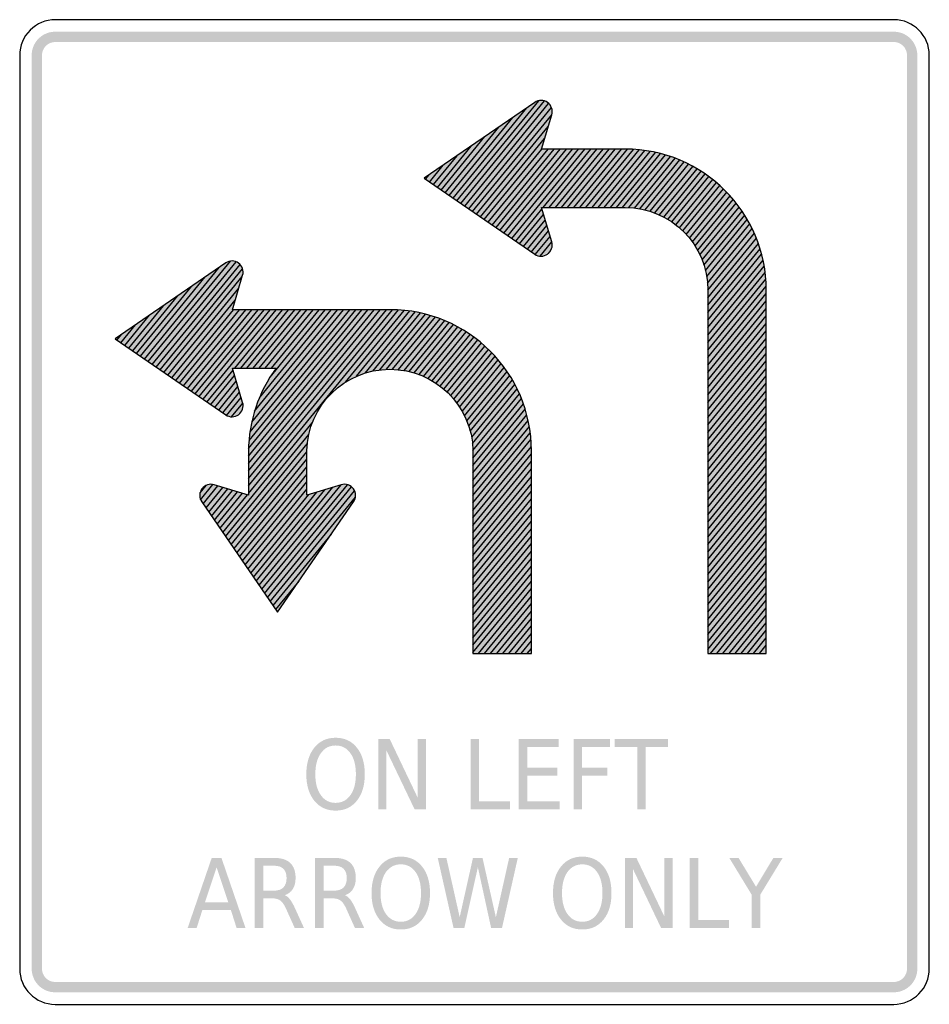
# Model space of a CAD drawing. Header units: inches. Extents: x -0.5 to 0.5, y -0.54 to 0.54.
import ezdxf

# ---------------------------------------------------------------- set-up
doc = ezdxf.new("R2010")
doc.units = ezdxf.units.IN
doc.header["$MEASUREMENT"] = 0

msp = doc.modelspace()

# ---------------------------------------------------------------- hatches: boundary and pattern name
for points in [[(-0.461, 0.528), (-0.4634, 0.5279), (-0.4657, 0.5276), (-0.468, 0.5271), (-0.4703, 0.5263), (-0.4725, 0.5253), (-0.4746, 0.5242), (-0.4765, 0.5228), (-0.4784, 0.5213), (-0.4801, 0.5196), (-0.4816, 0.5178), (-0.4829, 0.5158), (-0.4841, 0.5137), (-0.4851, 0.5115), (-0.4858, 0.5093), (-0.4864, 0.507), (-0.4867, 0.5046), (-0.4868, 0.5022), (-0.4754, 0.5022), (-0.4754, 0.5036), (-0.4752, 0.5049), (-0.4749, 0.5062), (-0.4745, 0.5074), (-0.4739, 0.5087), (-0.4733, 0.5098), (-0.4725, 0.5109), (-0.4717, 0.512), (-0.4707, 0.5129), (-0.4697, 0.5138), (-0.4686, 0.5145), (-0.4674, 0.5152), (-0.4662, 0.5157), (-0.4649, 0.5161), (-0.4636, 0.5164), (-0.4623, 0.5166), (-0.461, 0.5167), (-0.461, 0.528)], [(0.461, 0.528), (-0.461, 0.528), (-0.461, 0.5167), (0.461, 0.5167), (0.461, 0.528)], [(0.4868, 0.5022), (0.4867, 0.5048), (0.4863, 0.5073), (0.4857, 0.5097), (0.4848, 0.5121), (0.4837, 0.5144), (0.4824, 0.5166), (0.4809, 0.5186), (0.4792, 0.5205), (0.4774, 0.5222), (0.4753, 0.5237), (0.4731, 0.525), (0.4709, 0.5261), (0.4685, 0.5269), (0.466, 0.5275), (0.4635, 0.5279), (0.461, 0.528), (0.461, 0.5167), (0.4624, 0.5166), (0.4638, 0.5164), (0.4652, 0.5161), (0.4665, 0.5156), (0.4678, 0.515), (0.469, 0.5142), (0.4702, 0.5134), (0.4712, 0.5124), (0.4722, 0.5114), (0.473, 0.5103), (0.4737, 0.509), (0.4743, 0.5078), (0.4748, 0.5064), (0.4752, 0.505), (0.4754, 0.5036), (0.4754, 0.5022), (0.4868, 0.5022)], [(-0.4868, 0.5022), (-0.4868, -0.5022), (-0.4754, -0.5022), (-0.4754, 0.5022), (-0.4868, 0.5022)], [(0.4868, -0.5022), (0.4868, 0.5022), (0.4754, 0.5022), (0.4754, -0.5022), (0.4868, -0.5022)], [(-0.1059, -0.2496), (-0.0932, -0.2496), (-0.0624, -0.3142), (-0.0624, -0.2496), (-0.0533, -0.2496), (-0.0533, -0.3268), (-0.0659, -0.3268), (-0.0968, -0.2622), (-0.0968, -0.3268), (-0.1059, -0.3268), (-0.1059, -0.2496)], [(-0.0043, -0.2496), (0.0051, -0.2496), (0.0051, -0.318), (0.0389, -0.318), (0.0389, -0.3268), (-0.0043, -0.3268), (-0.0043, -0.2496)], [(0.0487, -0.2496), (0.0926, -0.2496), (0.0926, -0.2584), (0.0581, -0.2584), (0.0581, -0.2812), (0.0912, -0.2812), (0.0912, -0.29), (0.0581, -0.29), (0.0581, -0.318), (0.0935, -0.318), (0.0935, -0.3268), (0.0487, -0.3268), (0.0487, -0.2496)], [(0.1089, -0.2496), (0.1489, -0.2496), (0.1489, -0.2584), (0.1183, -0.2584), (0.1183, -0.2811), (0.1459, -0.2811), (0.1459, -0.2899), (0.1183, -0.2899), (0.1183, -0.3268), (0.1089, -0.3268), (0.1089, -0.2496)], [(0.1542, -0.2496), (0.2129, -0.2496), (0.2129, -0.2584), (0.1883, -0.2584), (0.1883, -0.3268), (0.1789, -0.3268), (0.1789, -0.2584), (0.1542, -0.2584), (0.1542, -0.2496)], [(-0.0404, -0.3803), (-0.0309, -0.3803), (-0.0163, -0.4455), (-0.0017, -0.3803), (0.0088, -0.3803), (0.0235, -0.4455), (0.0381, -0.3803), (0.0476, -0.3803), (0.0302, -0.4575), (0.0183, -0.4575), (0.0037, -0.3905), (-0.0112, -0.4575), (-0.023, -0.4575), (-0.0404, -0.3803)], [(0.1653, -0.3803), (0.178, -0.3803), (0.2088, -0.4449), (0.2088, -0.3803), (0.2179, -0.3803), (0.2179, -0.4575), (0.2052, -0.4575), (0.1744, -0.3929), (0.1744, -0.4575), (0.1653, -0.4575), (0.1653, -0.3803)], [(0.2366, -0.3803), (0.246, -0.3803), (0.246, -0.4487), (0.2798, -0.4487), (0.2798, -0.4575), (0.2366, -0.4575), (0.2366, -0.3803)], [(0.2801, -0.3803), (0.2903, -0.3803), (0.3095, -0.412), (0.3286, -0.3803), (0.3388, -0.3803), (0.3142, -0.4207), (0.3142, -0.4575), (0.3047, -0.4575), (0.3047, -0.4207), (0.2801, -0.3803)], [(-0.4868, -0.5022), (-0.4867, -0.5048), (-0.4863, -0.5073), (-0.4857, -0.5097), (-0.4848, -0.5121), (-0.4838, -0.5144), (-0.4825, -0.5166), (-0.4809, -0.5186), (-0.4792, -0.5205), (-0.4774, -0.5222), (-0.4753, -0.5237), (-0.4732, -0.525), (-0.4709, -0.5261), (-0.4685, -0.5269), (-0.466, -0.5276), (-0.4635, -0.5279), (-0.461, -0.5281), (-0.461, -0.5167), (-0.4624, -0.5166), (-0.4638, -0.5164), (-0.4652, -0.5161), (-0.4665, -0.5156), (-0.4678, -0.515), (-0.469, -0.5143), (-0.4702, -0.5134), (-0.4712, -0.5125), (-0.4722, -0.5114), (-0.473, -0.5103), (-0.4737, -0.5091), (-0.4743, -0.5078), (-0.4748, -0.5064), (-0.4752, -0.5051), (-0.4754, -0.5037), (-0.4754, -0.5022), (-0.4868, -0.5022)], [(0.461, -0.5281), (0.4634, -0.5279), (0.4657, -0.5276), (0.468, -0.5271), (0.4703, -0.5263), (0.4725, -0.5253), (0.4746, -0.5242), (0.4765, -0.5228), (0.4784, -0.5213), (0.4801, -0.5196), (0.4816, -0.5178), (0.4829, -0.5158), (0.4841, -0.5137), (0.4851, -0.5116), (0.4858, -0.5093), (0.4864, -0.507), (0.4867, -0.5046), (0.4868, -0.5022), (0.4754, -0.5022), (0.4754, -0.5036), (0.4752, -0.5049), (0.4749, -0.5062), (0.4745, -0.5075), (0.4739, -0.5087), (0.4733, -0.5098), (0.4725, -0.5109), (0.4717, -0.512), (0.4707, -0.5129), (0.4697, -0.5138), (0.4686, -0.5145), (0.4674, -0.5152), (0.4662, -0.5157), (0.4649, -0.5161), (0.4636, -0.5165), (0.4623, -0.5166), (0.461, -0.5167), (0.461, -0.5281)], [(-0.461, -0.5281), (0.461, -0.5281), (0.461, -0.5167), (-0.461, -0.5167), (-0.461, -0.5281)]]:
    msp.add_hatch(color=7).paths.add_polyline_path(points)
h = msp.add_hatch(color=7)
edge = h.paths.add_edge_path()
edge.add_spline(control_points=[(0.0662, 0.2834), (0.0705, 0.2804), (0.0762, 0.2805), (0.0804, 0.2836), (0.0846, 0.2866), (0.0864, 0.292), (0.0849, 0.2969)], knot_values=[0, 0, 0, 0, 1, 1, 1, 2, 2, 2, 2], degree=3, periodic=0)
edge.add_line((0.0849, 0.2969), (0.0736, 0.3347))
edge.add_line((0.0736, 0.3347), (0.1657, 0.3347))
edge.add_spline(control_points=[(0.1657, 0.3347), (0.2159, 0.3347), (0.2566, 0.2941), (0.2566, 0.2439)], knot_values=[0, 0, 0, 0, 1, 1, 1, 1], degree=3, periodic=0)
edge.add_line((0.2566, 0.2439), (0.2566, -0.1556))
edge.add_line((0.2566, -0.1556), (0.3208, -0.1556))
edge.add_line((0.3208, -0.1556), (0.3208, 0.2438))
edge.add_spline(control_points=[(0.3208, 0.2438), (0.3208, 0.3295), (0.2513, 0.399), (0.1656, 0.399)], knot_values=[0, 0, 0, 0, 1, 1, 1, 1], degree=3, periodic=0)
edge.add_line((0.1656, 0.399), (0.0736, 0.399))
edge.add_line((0.0736, 0.399), (0.0849, 0.4368))
edge.add_spline(control_points=[(0.0849, 0.4368), (0.0864, 0.4417), (0.0846, 0.4471), (0.0804, 0.4502), (0.0762, 0.4532), (0.0705, 0.4533), (0.0662, 0.4503)], knot_values=[0, 0, 0, 0, 1, 1, 1, 2, 2, 2, 2], degree=3, periodic=0)
edge.add_line((0.0662, 0.4503), (-0.0553, 0.3669))
edge.add_line((-0.0553, 0.3669), (0.0662, 0.2834))
h = msp.add_hatch(color=7)
edge = h.paths.add_edge_path()
edge.add_spline(control_points=[(-0.2549, 0.2602), (-0.2534, 0.2652), (-0.2552, 0.2706), (-0.2594, 0.2736), (-0.2636, 0.2767), (-0.2693, 0.2768), (-0.2735, 0.2738)], knot_values=[0, 0, 0, 0, 1, 1, 1, 2, 2, 2, 2], degree=3, periodic=0)
edge.add_line((-0.2735, 0.2738), (-0.3951, 0.1903))
edge.add_line((-0.3951, 0.1903), (-0.2735, 0.1068))
edge.add_spline(control_points=[(-0.2735, 0.1068), (-0.2693, 0.1039), (-0.2636, 0.104), (-0.2594, 0.107), (-0.2552, 0.1101), (-0.2534, 0.1155), (-0.2549, 0.1204)], knot_values=[0, 0, 0, 0, 1, 1, 1, 2, 2, 2, 2], degree=3, periodic=0)
edge.add_line((-0.2549, 0.1204), (-0.2662, 0.1582))
edge.add_line((-0.2662, 0.1582), (-0.2179, 0.1582))
edge.add_spline(control_points=[(-0.2179, 0.1582), (-0.2375, 0.1318), (-0.2482, 0.0999), (-0.2485, 0.0671)], knot_values=[0, 0, 0, 0, 1, 1, 1, 1], degree=3, periodic=0)
edge.add_line((-0.2485, 0.0671), (-0.2485, 0.0186))
edge.add_line((-0.2485, 0.0186), (-0.2863, 0.0299))
edge.add_spline(control_points=[(-0.2863, 0.0299), (-0.2912, 0.0314), (-0.2966, 0.0296), (-0.2997, 0.0254), (-0.3027, 0.0212), (-0.3028, 0.0155), (-0.2999, 0.0112)], knot_values=[0, 0, 0, 0, 1, 1, 1, 2, 2, 2, 2], degree=3, periodic=0)
edge.add_line((-0.2999, 0.0112), (-0.2164, -0.1103))
edge.add_line((-0.2164, -0.1103), (-0.1329, 0.0112))
edge.add_spline(control_points=[(-0.1329, 0.0112), (-0.1299, 0.0155), (-0.13, 0.0212), (-0.1331, 0.0254), (-0.1361, 0.0296), (-0.1415, 0.0314), (-0.1465, 0.0299)], knot_values=[0, 0, 0, 0, 1, 1, 1, 2, 2, 2, 2], degree=3, periodic=0)
edge.add_line((-0.1465, 0.0299), (-0.1842, 0.0186))
edge.add_line((-0.1842, 0.0186), (-0.1842, 0.0671))
edge.add_spline(control_points=[(-0.1842, 0.0671), (-0.1834, 0.1169), (-0.1429, 0.1569), (-0.0931, 0.1569), (-0.0433, 0.157), (-0.0026, 0.1172), (-0.0017, 0.0674)], knot_values=[0, 0, 0, 0, 1, 1, 1, 2, 2, 2, 2], degree=3, periodic=0)
edge.add_line((-0.0017, 0.0674), (-0.0017, -0.1556))
edge.add_line((-0.0017, -0.1556), (0.0626, -0.1556))
edge.add_line((0.0626, -0.1556), (0.0626, 0.0673))
edge.add_spline(control_points=[(0.0626, 0.0673), (0.0626, 0.153), (-0.0069, 0.2224), (-0.0926, 0.2224)], knot_values=[0, 0, 0, 0, 1, 1, 1, 1], degree=3, periodic=0)
edge.add_line((-0.0926, 0.2224), (-0.2662, 0.2224))
edge.add_line((-0.2662, 0.2224), (-0.2549, 0.2602))
h = msp.add_hatch(color=7)
edge = h.paths.add_edge_path()
edge.add_spline(control_points=[(-0.1527, -0.2482), (-0.1429, -0.2482), (-0.1351, -0.2518), (-0.1293, -0.2591), (-0.1235, -0.2663), (-0.1206, -0.2761), (-0.1206, -0.2883), (-0.1206, -0.3005), (-0.1235, -0.3102), (-0.1293, -0.3174), (-0.1351, -0.3247), (-0.1429, -0.3283), (-0.1527, -0.3283), (-0.1624, -0.3283), (-0.1702, -0.3247), (-0.1761, -0.3175), (-0.1819, -0.3102), (-0.1849, -0.3005), (-0.1849, -0.2883), (-0.1849, -0.2761), (-0.1819, -0.2663), (-0.1761, -0.2591), (-0.1702, -0.2518), (-0.1624, -0.2482), (-0.1527, -0.2482)], knot_values=[0, 0, 0, 0, 1, 1, 1, 2, 2, 2, 3, 3, 3, 4, 4, 4, 5, 5, 5, 6, 6, 6, 7, 7, 7, 8, 8, 8, 8], degree=3, periodic=0)
edge = h.paths.add_edge_path(flags=0)
edge.add_spline(control_points=[(-0.1527, -0.2567), (-0.1595, -0.2567), (-0.1649, -0.2595), (-0.1689, -0.2652), (-0.173, -0.2708), (-0.175, -0.2785), (-0.175, -0.2883), (-0.175, -0.298), (-0.173, -0.3057), (-0.1689, -0.3113), (-0.1649, -0.317), (-0.1595, -0.3198), (-0.1527, -0.3198), (-0.1459, -0.3198), (-0.1404, -0.317), (-0.1364, -0.3113), (-0.1324, -0.3057), (-0.1304, -0.298), (-0.1304, -0.2883), (-0.1304, -0.2785), (-0.1324, -0.2708), (-0.1364, -0.2652), (-0.1404, -0.2595), (-0.1459, -0.2567), (-0.1527, -0.2567)], knot_values=[0, 0, 0, 0, 1, 1, 1, 2, 2, 2, 3, 3, 3, 4, 4, 4, 5, 5, 5, 6, 6, 6, 7, 7, 7, 8, 8, 8, 8], degree=3, periodic=0)
h = msp.add_hatch(color=7)
edge = h.paths.add_edge_path()
edge.add_spline(control_points=[(-0.081, -0.3789), (-0.0712, -0.3789), (-0.0634, -0.3825), (-0.0576, -0.3898), (-0.0518, -0.397), (-0.0489, -0.4067), (-0.0489, -0.419), (-0.0489, -0.4311), (-0.0518, -0.4408), (-0.0576, -0.4481), (-0.0634, -0.4554), (-0.0712, -0.459), (-0.081, -0.459), (-0.0908, -0.459), (-0.0986, -0.4554), (-0.1044, -0.4481), (-0.1102, -0.4409), (-0.1132, -0.4312), (-0.1132, -0.419), (-0.1132, -0.4067), (-0.1102, -0.397), (-0.1044, -0.3898), (-0.0986, -0.3825), (-0.0908, -0.3789), (-0.081, -0.3789)], knot_values=[0, 0, 0, 0, 1, 1, 1, 2, 2, 2, 3, 3, 3, 4, 4, 4, 5, 5, 5, 6, 6, 6, 7, 7, 7, 8, 8, 8, 8], degree=3, periodic=0)
edge = h.paths.add_edge_path(flags=0)
edge.add_spline(control_points=[(-0.081, -0.3874), (-0.0878, -0.3874), (-0.0932, -0.3902), (-0.0973, -0.3958), (-0.1013, -0.4015), (-0.1033, -0.4092), (-0.1033, -0.419), (-0.1033, -0.4287), (-0.1013, -0.4364), (-0.0973, -0.442), (-0.0932, -0.4477), (-0.0878, -0.4505), (-0.081, -0.4505), (-0.0742, -0.4505), (-0.0688, -0.4477), (-0.0648, -0.442), (-0.0608, -0.4364), (-0.0588, -0.4287), (-0.0588, -0.419), (-0.0588, -0.4092), (-0.0608, -0.4015), (-0.0648, -0.3958), (-0.0688, -0.3902), (-0.0742, -0.3874), (-0.081, -0.3874)], knot_values=[0, 0, 0, 0, 1, 1, 1, 2, 2, 2, 3, 3, 3, 4, 4, 4, 5, 5, 5, 6, 6, 6, 7, 7, 7, 8, 8, 8, 8], degree=3, periodic=0)
h = msp.add_hatch(color=7)
edge = h.paths.add_edge_path()
edge.add_spline(control_points=[(0.1185, -0.3789), (0.1283, -0.3789), (0.136, -0.3825), (0.1419, -0.3898), (0.1477, -0.397), (0.1506, -0.4067), (0.1506, -0.419), (0.1506, -0.4311), (0.1477, -0.4408), (0.1419, -0.4481), (0.136, -0.4554), (0.1283, -0.459), (0.1185, -0.459), (0.1087, -0.459), (0.1009, -0.4554), (0.0951, -0.4481), (0.0892, -0.4409), (0.0863, -0.4312), (0.0863, -0.419), (0.0863, -0.4067), (0.0892, -0.397), (0.0951, -0.3898), (0.1009, -0.3825), (0.1087, -0.3789), (0.1185, -0.3789)], knot_values=[0, 0, 0, 0, 1, 1, 1, 2, 2, 2, 3, 3, 3, 4, 4, 4, 5, 5, 5, 6, 6, 6, 7, 7, 7, 8, 8, 8, 8], degree=3, periodic=0)
edge = h.paths.add_edge_path(flags=0)
edge.add_spline(control_points=[(0.1185, -0.3874), (0.1117, -0.3874), (0.1062, -0.3902), (0.1022, -0.3958), (0.0982, -0.4015), (0.0962, -0.4092), (0.0962, -0.419), (0.0962, -0.4287), (0.0982, -0.4364), (0.1022, -0.442), (0.1062, -0.4477), (0.1117, -0.4505), (0.1185, -0.4505), (0.1253, -0.4505), (0.1307, -0.4477), (0.1347, -0.442), (0.1387, -0.4364), (0.1407, -0.4287), (0.1407, -0.419), (0.1407, -0.4092), (0.1387, -0.4015), (0.1347, -0.3958), (0.1307, -0.3902), (0.1253, -0.3874), (0.1185, -0.3874)], knot_values=[0, 0, 0, 0, 1, 1, 1, 2, 2, 2, 3, 3, 3, 4, 4, 4, 5, 5, 5, 6, 6, 6, 7, 7, 7, 8, 8, 8, 8], degree=3, periodic=0)
h = msp.add_hatch(color=7)
h.paths.add_polyline_path([(-0.2889, -0.3803), (-0.2782, -0.3803), (-0.2517, -0.4575), (-0.2615, -0.4575), (-0.2678, -0.4377), (-0.2992, -0.4377), (-0.3055, -0.4575), (-0.3154, -0.4575), (-0.2889, -0.3803)])
h.paths.add_polyline_path([(-0.2835, -0.3906), (-0.2963, -0.429), (-0.2707, -0.429), (-0.2835, -0.3906)], flags=0)
h = msp.add_hatch(color=7)
edge = h.paths.add_edge_path()
edge.add_spline(control_points=[(-0.2086, -0.4213), (-0.2066, -0.422), (-0.2046, -0.4237), (-0.2027, -0.4261), (-0.2009, -0.4286), (-0.1989, -0.432), (-0.197, -0.4364)], knot_values=[0, 0, 0, 0, 1, 1, 1, 2, 2, 2, 2], degree=3, periodic=0)
edge.add_line((-0.197, -0.4364), (-0.1874, -0.4575))
edge.add_line((-0.1874, -0.4575), (-0.1976, -0.4575))
edge.add_line((-0.1976, -0.4575), (-0.2065, -0.4377))
edge.add_spline(control_points=[(-0.2065, -0.4377), (-0.2087, -0.4325), (-0.211, -0.4291), (-0.2131, -0.4274), (-0.2153, -0.4257), (-0.2182, -0.4248), (-0.2219, -0.4248)], knot_values=[0, 0, 0, 0, 1, 1, 1, 2, 2, 2, 2], degree=3, periodic=0)
edge.add_line((-0.2219, -0.4248), (-0.2322, -0.4248))
edge.add_line((-0.2322, -0.4248), (-0.2322, -0.4575))
edge.add_line((-0.2322, -0.4575), (-0.2416, -0.4575))
edge.add_line((-0.2416, -0.4575), (-0.2416, -0.3803))
edge.add_line((-0.2416, -0.3803), (-0.2204, -0.3803))
edge.add_spline(control_points=[(-0.2204, -0.3803), (-0.2124, -0.3803), (-0.2065, -0.3821), (-0.2026, -0.3858), (-0.1987, -0.3895), (-0.1967, -0.3951), (-0.1967, -0.4025), (-0.1967, -0.4074), (-0.1978, -0.4114), (-0.1998, -0.4146), (-0.2018, -0.4178), (-0.2047, -0.42), (-0.2086, -0.4213)], knot_values=[0, 0, 0, 0, 1, 1, 1, 2, 2, 2, 3, 3, 3, 4, 4, 4, 4], degree=3, periodic=0)
edge = h.paths.add_edge_path(flags=0)
edge.add_line((-0.2322, -0.3889), (-0.2322, -0.4163))
edge.add_line((-0.2322, -0.4163), (-0.2204, -0.4163))
edge.add_spline(control_points=[(-0.2204, -0.4163), (-0.2158, -0.4163), (-0.2124, -0.4151), (-0.2101, -0.4128), (-0.2078, -0.4104), (-0.2066, -0.407), (-0.2066, -0.4025), (-0.2066, -0.398), (-0.2078, -0.3946), (-0.2101, -0.3923), (-0.2124, -0.39), (-0.2158, -0.3889), (-0.2204, -0.3889)], knot_values=[0, 0, 0, 0, 1, 1, 1, 2, 2, 2, 3, 3, 3, 4, 4, 4, 4], degree=3, periodic=0)
edge.add_line((-0.2204, -0.3889), (-0.2322, -0.3889))
h = msp.add_hatch(color=7)
edge = h.paths.add_edge_path()
edge.add_spline(control_points=[(-0.1424, -0.4213), (-0.1404, -0.422), (-0.1384, -0.4237), (-0.1365, -0.4261), (-0.1346, -0.4286), (-0.1327, -0.432), (-0.1308, -0.4364)], knot_values=[0, 0, 0, 0, 1, 1, 1, 2, 2, 2, 2], degree=3, periodic=0)
edge.add_line((-0.1308, -0.4364), (-0.1212, -0.4575))
edge.add_line((-0.1212, -0.4575), (-0.1314, -0.4575))
edge.add_line((-0.1314, -0.4575), (-0.1403, -0.4377))
edge.add_spline(control_points=[(-0.1403, -0.4377), (-0.1425, -0.4325), (-0.1448, -0.4291), (-0.1469, -0.4274), (-0.1491, -0.4257), (-0.152, -0.4248), (-0.1557, -0.4248)], knot_values=[0, 0, 0, 0, 1, 1, 1, 2, 2, 2, 2], degree=3, periodic=0)
edge.add_line((-0.1557, -0.4248), (-0.166, -0.4248))
edge.add_line((-0.166, -0.4248), (-0.166, -0.4575))
edge.add_line((-0.166, -0.4575), (-0.1754, -0.4575))
edge.add_line((-0.1754, -0.4575), (-0.1754, -0.3803))
edge.add_line((-0.1754, -0.3803), (-0.1542, -0.3803))
edge.add_spline(control_points=[(-0.1542, -0.3803), (-0.1462, -0.3803), (-0.1403, -0.3821), (-0.1364, -0.3858), (-0.1325, -0.3895), (-0.1305, -0.3951), (-0.1305, -0.4025), (-0.1305, -0.4074), (-0.1316, -0.4114), (-0.1336, -0.4146), (-0.1356, -0.4178), (-0.1385, -0.42), (-0.1424, -0.4213)], knot_values=[0, 0, 0, 0, 1, 1, 1, 2, 2, 2, 3, 3, 3, 4, 4, 4, 4], degree=3, periodic=0)
edge = h.paths.add_edge_path(flags=0)
edge.add_line((-0.166, -0.3889), (-0.166, -0.4163))
edge.add_line((-0.166, -0.4163), (-0.1542, -0.4163))
edge.add_spline(control_points=[(-0.1542, -0.4163), (-0.1496, -0.4163), (-0.1462, -0.4151), (-0.1439, -0.4128), (-0.1416, -0.4104), (-0.1404, -0.407), (-0.1404, -0.4025), (-0.1404, -0.398), (-0.1416, -0.3946), (-0.1439, -0.3923), (-0.1462, -0.39), (-0.1496, -0.3889), (-0.1542, -0.3889)], knot_values=[0, 0, 0, 0, 1, 1, 1, 2, 2, 2, 3, 3, 3, 4, 4, 4, 4], degree=3, periodic=0)
edge.add_line((-0.1542, -0.3889), (-0.166, -0.3889))

# ---------------------------------------------------------------- linework, layer by layer
at = {"color": 7}
for p, q in [((0.461, 0.5412), (-0.461, 0.5412)), ((-0.5, 0.5022), (-0.5, -0.5022)), ((0.5, -0.5022), (0.5, 0.5022)), ((-0.0236, 0.3451), (0.0574, 0.4443)), ((-0.0193, 0.3421), (0.0706, 0.4522)), ((-0.015, 0.3392), (0.077, 0.4519)), ((-0.0107, 0.3362), (0.0815, 0.4492)), ((-0.0064, 0.3333), (0.0846, 0.4446)), ((-0.0279, 0.348), (0.0421, 0.4338)), ((-0.0021, 0.3303), (0.0849, 0.4368)), ((-0.0322, 0.351), (0.0268, 0.4232)), ((0.0022, 0.3273), (0.081, 0.4238)), ((-0.0365, 0.354), (0.0115, 0.4127)), ((-0.0408, 0.3569), (-0.0038, 0.4022)), ((0.0065, 0.3244), (0.0771, 0.4108)), ((-0.0451, 0.3599), (-0.0192, 0.3917)), ((0.0108, 0.3214), (0.0741, 0.399)), ((0.0151, 0.3185), (0.0809, 0.399)), ((0.0194, 0.3155), (0.0876, 0.399)), ((0.0237, 0.3126), (0.0943, 0.399)), ((0.028, 0.3096), (0.101, 0.399)), ((0.0323, 0.3066), (0.1077, 0.399)), ((0.0366, 0.3037), (0.1145, 0.399)), ((0.041, 0.3007), (0.1212, 0.399)), ((0.0755, 0.3347), (0.1279, 0.399)), ((0.0822, 0.3347), (0.1346, 0.399)), ((0.0889, 0.3347), (0.1413, 0.399)), ((0.0956, 0.3347), (0.1481, 0.399)), ((0.1023, 0.3347), (0.1548, 0.399)), ((0.1091, 0.3347), (0.1615, 0.399)), ((0.1158, 0.3347), (0.1682, 0.3989)), ((0.1225, 0.3347), (0.1747, 0.3987)), ((0.1292, 0.3347), (0.1811, 0.3982)), ((0.1359, 0.3347), (0.1872, 0.3975)), ((0.1427, 0.3347), (0.1931, 0.3965)), ((0.1494, 0.3347), (0.1989, 0.3954)), ((0.1561, 0.3347), (0.2045, 0.3941)), ((0.1628, 0.3347), (0.21, 0.3925)), ((0.1695, 0.3347), (0.2153, 0.3908)), ((-0.0494, 0.3628), (-0.0345, 0.3812)), ((0.1758, 0.3342), (0.2205, 0.389)), ((0.1818, 0.3333), (0.2256, 0.387)), ((0.1875, 0.3321), (0.2306, 0.3848)), ((0.193, 0.3306), (0.2354, 0.3825)), ((0.1982, 0.3288), (0.2401, 0.38)), ((-0.0538, 0.3658), (-0.0498, 0.3707)), ((0.2033, 0.3267), (0.2447, 0.3774)), ((0.2081, 0.3243), (0.2491, 0.3746)), ((0.2127, 0.3217), (0.2535, 0.3717)), ((0.2171, 0.3189), (0.2577, 0.3687)), ((0.2213, 0.3158), (0.2619, 0.3655)), ((0.2253, 0.3125), (0.2659, 0.3622)), ((0.2291, 0.309), (0.2698, 0.3588)), ((0.2328, 0.3052), (0.2736, 0.3552)), ((0.2362, 0.3012), (0.2773, 0.3515)), ((0.2395, 0.297), (0.2809, 0.3477)), ((0.2425, 0.2925), (0.2844, 0.3437)), ((0.2454, 0.2877), (0.2877, 0.3396)), ((0.0453, 0.2978), (0.0741, 0.3331)), ((0.0496, 0.2948), (0.0759, 0.327)), ((0.2479, 0.2826), (0.291, 0.3353)), ((0.2503, 0.2773), (0.2941, 0.3309)), ((0.2523, 0.2715), (0.2971, 0.3263)), ((0.0539, 0.2919), (0.0777, 0.321)), ((0.0582, 0.2889), (0.0795, 0.315)), ((0.254, 0.2654), (0.2999, 0.3216)), ((0.2554, 0.2588), (0.3027, 0.3167)), ((0.0625, 0.2859), (0.0813, 0.309)), ((0.2563, 0.2517), (0.3052, 0.3117)), ((0.2566, 0.2439), (0.3077, 0.3064)), ((0.0668, 0.283), (0.0831, 0.3029)), ((0.0721, 0.2813), (0.0849, 0.2969)), ((0.2566, 0.2356), (0.31, 0.301)), ((0.2566, 0.2274), (0.3121, 0.2953)), ((0.0813, 0.2843), (0.0837, 0.2872)), ((0.2566, 0.2192), (0.314, 0.2895)), ((0.2566, 0.211), (0.3157, 0.2834)), ((-0.3586, 0.1653), (-0.2683, 0.2759)), ((-0.3543, 0.1623), (-0.2622, 0.2751)), ((-0.35, 0.1594), (-0.2578, 0.2722)), ((0.2566, 0.2027), (0.3173, 0.277)), ((-0.3629, 0.1682), (-0.2807, 0.2689)), ((-0.3457, 0.1564), (-0.255, 0.2675)), ((0.2566, 0.1945), (0.3186, 0.2704)), ((0.2566, 0.1863), (0.3196, 0.2634)), ((-0.3672, 0.1712), (-0.296, 0.2584)), ((-0.3414, 0.1535), (-0.2553, 0.2589)), ((0.2566, 0.178), (0.3203, 0.2561)), ((-0.3715, 0.1742), (-0.3113, 0.2479)), ((-0.3371, 0.1505), (-0.2592, 0.2459)), ((0.2566, 0.1698), (0.3208, 0.2484)), ((0.2566, 0.1616), (0.3208, 0.2402)), ((-0.3758, 0.1771), (-0.3266, 0.2373)), ((-0.3328, 0.1475), (-0.2631, 0.2329)), ((0.2566, 0.1534), (0.3208, 0.232)), ((-0.3801, 0.1801), (-0.342, 0.2268)), ((-0.3285, 0.1446), (-0.2649, 0.2224)), ((-0.3242, 0.1416), (-0.2582, 0.2224)), ((-0.3199, 0.1387), (-0.2515, 0.2224)), ((-0.3156, 0.1357), (-0.2447, 0.2224)), ((-0.3113, 0.1328), (-0.238, 0.2224)), ((-0.307, 0.1298), (-0.2313, 0.2224)), ((-0.3027, 0.1268), (-0.2246, 0.2224)), ((-0.2984, 0.1239), (-0.2179, 0.2224)), ((-0.2636, 0.1582), (-0.2111, 0.2224)), ((-0.2569, 0.1582), (-0.2044, 0.2224)), ((-0.2502, 0.1582), (-0.1977, 0.2224)), ((-0.2485, 0.0615), (-0.1171, 0.2224)), ((-0.2485, 0.0533), (-0.1103, 0.2224)), ((-0.2485, 0.0451), (-0.1036, 0.2224)), ((-0.2485, 0.0368), (-0.0969, 0.2224)), ((-0.2485, 0.0286), (-0.0902, 0.2224)), ((-0.2485, 0.0204), (-0.0837, 0.2222)), ((-0.2484, 0.0698), (-0.1238, 0.2224)), ((-0.2479, 0.0786), (-0.1305, 0.2224)), ((-0.2468, 0.0882), (-0.1372, 0.2224)), ((-0.2449, 0.0988), (-0.1439, 0.2224)), ((-0.2434, 0.1582), (-0.191, 0.2224)), ((-0.2417, 0.1109), (-0.1507, 0.2224)), ((-0.2367, 0.1582), (-0.1843, 0.2224)), ((-0.2364, 0.1256), (-0.1574, 0.2224)), ((-0.23, 0.1582), (-0.1775, 0.2224)), ((-0.2248, 0.1481), (-0.1641, 0.2224)), ((-0.2233, 0.1582), (-0.1708, 0.2224)), ((-0.1418, 0.1428), (-0.0773, 0.2217)), ((-0.1299, 0.1492), (-0.0712, 0.221)), ((-0.1202, 0.1528), (-0.0653, 0.22)), ((-0.1117, 0.155), (-0.0595, 0.2189)), ((-0.1039, 0.1563), (-0.0538, 0.2176)), ((0.2566, 0.1451), (0.3208, 0.2238)), ((-0.3888, 0.186), (-0.3726, 0.2058)), ((-0.3845, 0.183), (-0.3573, 0.2163)), ((-0.0967, 0.1569), (-0.0484, 0.216)), ((-0.09, 0.1569), (-0.043, 0.2144)), ((-0.0836, 0.1565), (-0.0378, 0.2125)), ((-0.0775, 0.1556), (-0.0327, 0.2105)), ((-0.0718, 0.1545), (-0.0278, 0.2083)), ((-0.0663, 0.153), (-0.023, 0.206)), ((0.2566, 0.1369), (0.3208, 0.2155)), ((0.2566, 0.1287), (0.3208, 0.2073)), ((-0.3931, 0.1889), (-0.3879, 0.1953)), ((-0.061, 0.1512), (-0.0183, 0.2035)), ((-0.056, 0.1491), (-0.0137, 0.2009)), ((-0.0511, 0.1468), (-0.0092, 0.1982)), ((-0.0465, 0.1443), (-0.0049, 0.1953)), ((0.2566, 0.1204), (0.3208, 0.1991)), ((-0.0421, 0.1415), (-0.0006, 0.1922)), ((-0.0378, 0.1384), (0.0035, 0.1891)), ((-0.0338, 0.1352), (0.0076, 0.1858)), ((0.2566, 0.1122), (0.3208, 0.1909)), ((-0.0299, 0.1317), (0.0115, 0.1824)), ((-0.0262, 0.128), (0.0153, 0.1788)), ((-0.0227, 0.124), (0.019, 0.1751)), ((0.2566, 0.104), (0.3208, 0.1826)), ((0.2566, 0.0958), (0.3208, 0.1744)), ((-0.0194, 0.1198), (0.0226, 0.1713)), ((-0.0164, 0.1154), (0.026, 0.1673)), ((-0.0135, 0.1106), (0.0294, 0.1632)), ((0.2566, 0.0875), (0.3208, 0.1662)), ((-0.2941, 0.1209), (-0.2655, 0.1559)), ((-0.0109, 0.1056), (0.0326, 0.1589)), ((-0.0085, 0.1003), (0.0358, 0.1545)), ((0.2566, 0.0793), (0.3208, 0.1579)), ((-0.2897, 0.118), (-0.2637, 0.1499)), ((-0.2854, 0.115), (-0.2619, 0.1438)), ((-0.0064, 0.0947), (0.0388, 0.1499)), ((-0.0046, 0.0887), (0.0416, 0.1452)), ((0.2566, 0.0711), (0.3208, 0.1497)), ((0.2566, 0.0628), (0.3208, 0.1415)), ((-0.2811, 0.1121), (-0.2601, 0.1378)), ((-0.2768, 0.1091), (-0.2583, 0.1318)), ((-0.0031, 0.0822), (0.0443, 0.1403)), ((-0.0021, 0.0752), (0.0469, 0.1353)), ((-0.0017, 0.0675), (0.0494, 0.13)), ((0.2566, 0.0546), (0.3208, 0.1333)), ((-0.2725, 0.1062), (-0.2565, 0.1258)), ((-0.267, 0.1047), (-0.2547, 0.1197)), ((-0.0017, 0.0593), (0.0517, 0.1246)), ((0.2566, 0.0464), (0.3208, 0.125)), ((-0.0017, 0.0511), (0.0538, 0.1189)), ((-0.0017, 0.0429), (0.0557, 0.1131)), ((0.2566, 0.0382), (0.3208, 0.1168)), ((0.2566, 0.0299), (0.3208, 0.1086)), ((-0.2767, -0.0224), (-0.1783, 0.0981)), ((-0.0017, 0.0346), (0.0574, 0.107)), ((-0.0017, 0.0264), (0.059, 0.1006)), ((0.2566, 0.0217), (0.3208, 0.1003)), ((-0.0017, 0.0182), (0.0603, 0.094)), ((-0.0017, 0.0099), (0.0613, 0.0871)), ((0.2566, 0.0135), (0.3208, 0.0921)), ((-0.2737, -0.0269), (-0.1822, 0.0851)), ((-0.0017, 0.0017), (0.0621, 0.0798)), ((0.2566, 0.0052), (0.3208, 0.0839)), ((-0.2706, -0.0314), (-0.1838, 0.0749)), ((-0.2675, -0.0358), (-0.1842, 0.0661)), ((-0.0017, -0.0065), (0.0625, 0.072)), ((0.0626, 0.068), (0.0626, 0.0692)), ((0.2566, -0.003), (0.3208, 0.0757)), ((0.2566, -0.0112), (0.3208, 0.0674)), ((-0.2644, -0.0403), (-0.1842, 0.0579)), ((-0.0017, -0.0147), (0.0626, 0.0639)), ((-0.0017, -0.023), (0.0626, 0.0557)), ((0.2566, -0.0194), (0.3208, 0.0592)), ((-0.2614, -0.0448), (-0.1842, 0.0497)), ((-0.0017, -0.0312), (0.0626, 0.0474)), ((0.2566, -0.0277), (0.3208, 0.051)), ((-0.2583, -0.0492), (-0.1842, 0.0414)), ((-0.2552, -0.0537), (-0.1842, 0.0332)), ((-0.0017, -0.0394), (0.0626, 0.0392)), ((0.2566, -0.0359), (0.3208, 0.0428)), ((0.2566, -0.0441), (0.3208, 0.0345)), ((-0.3017, 0.0211), (-0.295, 0.0292)), ((-0.3011, 0.0135), (-0.2875, 0.0302)), ((-0.2982, 0.0089), (-0.2821, 0.0286)), ((-0.2951, 0.0044), (-0.2767, 0.027)), ((-0.2921, -0.0001), (-0.2713, 0.0254)), ((-0.289, -0.0046), (-0.2659, 0.0238)), ((-0.2859, -0.009), (-0.2605, 0.0222)), ((-0.2522, -0.0582), (-0.1842, 0.025)), ((-0.246, -0.0671), (-0.1734, 0.0218)), ((-0.243, -0.0716), (-0.1645, 0.0245)), ((-0.2399, -0.0761), (-0.1556, 0.0272)), ((-0.2368, -0.0805), (-0.1467, 0.0298)), ((-0.2337, -0.085), (-0.1398, 0.03)), ((-0.2307, -0.0895), (-0.1351, 0.0276)), ((-0.2276, -0.0939), (-0.1319, 0.0233)), ((-0.0017, -0.0477), (0.0626, 0.031)), ((-0.0017, -0.0559), (0.0626, 0.0228)), ((0.2566, -0.0524), (0.3208, 0.0263)), ((-0.2829, -0.0135), (-0.2551, 0.0206)), ((-0.2798, -0.018), (-0.2497, 0.0189)), ((-0.2491, -0.0627), (-0.1823, 0.0192)), ((-0.2245, -0.0984), (-0.1309, 0.0163)), ((-0.0017, -0.0641), (0.0626, 0.0145)), ((0.2566, -0.0606), (0.3208, 0.0181)), ((-0.0017, -0.0723), (0.0626, 0.0063)), ((0.2566, -0.0688), (0.3208, 0.0098)), ((0.2566, -0.077), (0.3208, 0.0016)), ((-0.0017, -0.0806), (0.0626, -0.0019)), ((-0.0017, -0.0888), (0.0626, -0.0102)), ((0.2566, -0.0853), (0.3208, -0.0066)), ((-0.0017, -0.097), (0.0626, -0.0184)), ((0.2566, -0.0935), (0.3208, -0.0148)), ((-0.2215, -0.1029), (-0.1572, -0.0242)), ((-0.0017, -0.1053), (0.0626, -0.0266)), ((0.2566, -0.1017), (0.3208, -0.0231)), ((0.2566, -0.11), (0.3208, -0.0313)), ((-0.0017, -0.1135), (0.0626, -0.0348)), ((-0.0017, -0.1217), (0.0626, -0.0431)), ((0.2566, -0.1182), (0.3208, -0.0395)), ((-0.0017, -0.1299), (0.0626, -0.0513)), ((0.2566, -0.1264), (0.3208, -0.0478)), ((-0.0017, -0.1382), (0.0626, -0.0595)), ((0.2566, -0.1346), (0.3208, -0.056)), ((0.2566, -0.1429), (0.3208, -0.0642)), ((-0.0017, -0.1464), (0.0626, -0.0677)), ((0.2566, -0.1511), (0.3208, -0.0724)), ((-0.2184, -0.1073), (-0.1928, -0.076)), ((-0.0017, -0.1546), (0.0626, -0.076)), ((0.0043, -0.1556), (0.0626, -0.0842)), ((0.2596, -0.1556), (0.3208, -0.0807)), ((0.011, -0.1556), (0.0626, -0.0924)), ((0.2664, -0.1556), (0.3208, -0.0889)), ((0.2731, -0.1556), (0.3208, -0.0971)), ((0.0177, -0.1556), (0.0626, -0.1007)), ((0.2798, -0.1556), (0.3208, -0.1054)), ((0.0244, -0.1556), (0.0626, -0.1089)), ((0.0312, -0.1556), (0.0626, -0.1171)), ((0.2865, -0.1556), (0.3208, -0.1136)), ((0.0379, -0.1556), (0.0626, -0.1253)), ((0.2932, -0.1556), (0.3208, -0.1218)), ((0.0446, -0.1556), (0.0626, -0.1336)), ((0.3, -0.1556), (0.3208, -0.13)), ((0.3067, -0.1556), (0.3208, -0.1383)), ((0.0513, -0.1556), (0.0626, -0.1418)), ((0.058, -0.1556), (0.0626, -0.15)), ((0.3134, -0.1556), (0.3208, -0.1465)), ((0.3201, -0.1556), (0.3208, -0.1547)), ((-0.461, -0.5413), (0.461, -0.5413))]:
    msp.add_line(p, q, dxfattribs=at)
for points in [[(0.0662, 0.4503), (-0.0553, 0.3669), (0.0662, 0.2834)], [(0.1656, 0.399), (0.0736, 0.399), (0.0849, 0.4368)], [(0.0849, 0.2969), (0.0736, 0.3347), (0.1657, 0.3347)], [(-0.2735, 0.2738), (-0.3951, 0.1903), (-0.2735, 0.1068)], [(-0.0926, 0.2224), (-0.2662, 0.2224), (-0.2549, 0.2602)], [(0.2566, 0.2439), (0.2566, -0.1556), (0.3208, -0.1556), (0.3208, 0.2438)], [(-0.2549, 0.1204), (-0.2662, 0.1582), (-0.2179, 0.1582)], [(-0.2485, 0.0671), (-0.2485, 0.0186), (-0.2863, 0.0299)], [(-0.1465, 0.0299), (-0.1842, 0.0186), (-0.1842, 0.0671)], [(-0.0017, 0.0674), (-0.0017, -0.1556), (0.0626, -0.1556), (0.0626, 0.0673)], [(-0.2999, 0.0112), (-0.2164, -0.1103), (-0.1329, 0.0112)]]:
    msp.add_lwpolyline(points, dxfattribs=at)
for points in [[(-0.461, 0.5412), (-0.4713, 0.5412), (-0.4813, 0.5371), (-0.4886, 0.5298), (-0.4959, 0.5225), (-0.5, 0.5126), (-0.5, 0.5022)], [(0.0849, 0.4368), (0.0864, 0.4417), (0.0846, 0.4471), (0.0804, 0.4502), (0.0762, 0.4532), (0.0705, 0.4533), (0.0662, 0.4503)], [(0.0662, 0.2834), (0.0705, 0.2804), (0.0762, 0.2805), (0.0804, 0.2836), (0.0846, 0.2866), (0.0864, 0.292), (0.0849, 0.2969)], [(-0.2549, 0.2602), (-0.2534, 0.2652), (-0.2552, 0.2706), (-0.2594, 0.2736), (-0.2636, 0.2767), (-0.2693, 0.2768), (-0.2735, 0.2738)], [(-0.1842, 0.0671), (-0.1834, 0.1169), (-0.1429, 0.1569), (-0.0931, 0.1569), (-0.0433, 0.157), (-0.0026, 0.1172), (-0.0017, 0.0674)], [(-0.2735, 0.1068), (-0.2693, 0.1039), (-0.2636, 0.104), (-0.2594, 0.107), (-0.2552, 0.1101), (-0.2534, 0.1155), (-0.2549, 0.1204)], [(-0.2863, 0.0299), (-0.2912, 0.0314), (-0.2966, 0.0296), (-0.2997, 0.0254), (-0.3027, 0.0212), (-0.3028, 0.0155), (-0.2999, 0.0112)], [(-0.1329, 0.0112), (-0.1299, 0.0155), (-0.13, 0.0212), (-0.1331, 0.0254), (-0.1361, 0.0296), (-0.1415, 0.0314), (-0.1465, 0.0299)], [(0.461, -0.5413), (0.4713, -0.5413), (0.4813, -0.5371), (0.4886, -0.5298), (0.4959, -0.5225), (0.5, -0.5126), (0.5, -0.5022)]]:
    msp.add_open_spline(points, degree=3, knots=[0, 0, 0, 0, 1, 1, 1, 2, 2, 2, 2], dxfattribs=at)
for points in [[(0.5, 0.5022), (0.5, 0.5238), (0.4825, 0.5412), (0.461, 0.5412)], [(0.3208, 0.2438), (0.3208, 0.3295), (0.2513, 0.399), (0.1656, 0.399)], [(0.1657, 0.3347), (0.2159, 0.3347), (0.2566, 0.2941), (0.2566, 0.2439)], [(0.0626, 0.0673), (0.0626, 0.153), (-0.0069, 0.2224), (-0.0926, 0.2224)], [(-0.2179, 0.1582), (-0.2375, 0.1318), (-0.2482, 0.0999), (-0.2485, 0.0671)], [(-0.5, -0.5022), (-0.5, -0.5238), (-0.4825, -0.5413), (-0.461, -0.5413)]]:
    msp.add_open_spline(points, degree=3, dxfattribs=at)

doc.saveas('drawing.dxf')
